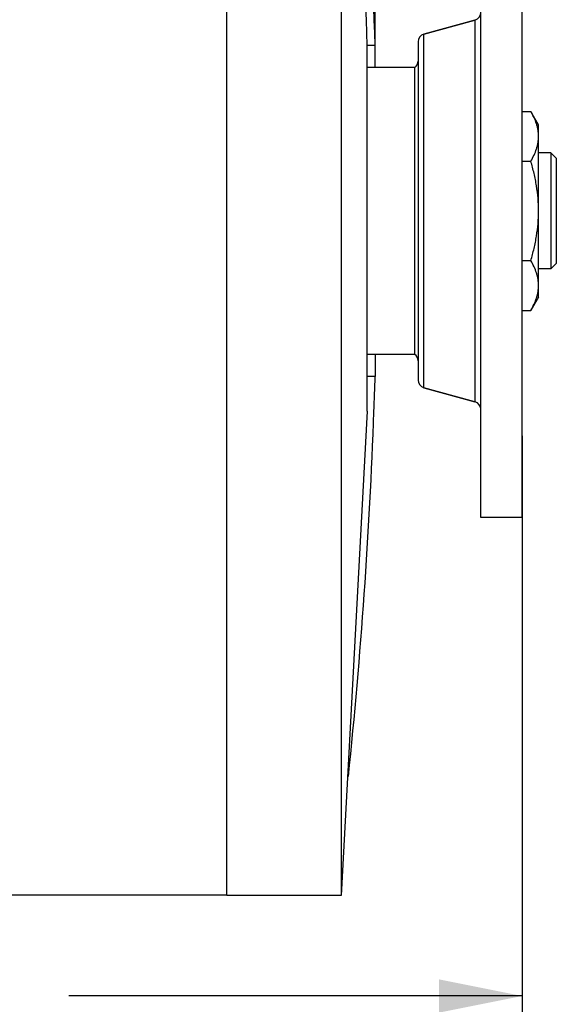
# Model space of a CAD drawing. Header units: inches. Extents: x 0 to 34, y 0 to 22.
# Tile 47 of 175: x 16.8 to 17.8, y 2.7 to 4.5. Entities that reach past the tile are written whole.
import ezdxf

# ---------------------------------------------------------------- set-up
doc = ezdxf.new("R2010")
doc.units = ezdxf.units.IN
doc.header["$LTSCALE"] = 1.87
doc.header["$MEASUREMENT"] = 0
doc.layers.get('0').update_dxf_attribs({"linetype": 'CONTINUOUS'})
for name, color, linetype in [('3_ALL_AXES', 7, 'CONTINUOUS'), ('6_ALL_SURFS', 7, 'CONTINUOUS'), ('7_ALL_FEATURES', 7, 'CONTINUOUS')]:
    doc.layers.add(name, color=color, linetype=linetype)
doc.styles.get("Standard").update_dxf_attribs({"font": 'txt', "width": 0.8})
doc.dimstyles.new('DIMSTYLE_2', dxfattribs={"dimtxt": 0.14, "dimasz": 0.156, "dimexe": 0.125, "dimexo": 0.0625, "dimgap": 0.07, "dimtad": 0, "dimtih": 1, "dimtoh": 1, "dimlfac": 4, "dimzin": 4, "dimdsep": 46, "dimtxsty": 'Standard', "dimblk": '_FILLED', "dimblk1": '_FILLED', "dimblk2": '_FILLED', "dimcen": 0.09, "dimadec": 0, "dimazin": 0, "dimtp": 0.001, "dimtm": 0.001, "dimtfac": 1, "dimtofl": 0, "dimtmove": 0, "dimatfit": 3, "dimldrblk": '_FILLED', "dimfxl": 0, "dimtolj": 1, "dimtzin": 4, "dimarcsym": 0})

# ---------------------------------------------------------------- blocks, each defined once
blk = doc.blocks.new('_FILLED')
at = {"color": 0, "linetype": 'ByBlock'}
blk.add_solid([(0, 0), (-1, 0.2), (-1, -0.2)], dxfattribs=at)
blk = doc.blocks.new('*D11')
at = {"color": 6, "linetype": 'Continuous'}
for p, q in [((17.7062, 3.627), (17.7062, 2.5628)), ((15.0842, 3.0382), (15.0842, 2.5628)), ((15.0842, 2.6878), (15.9332, 2.6878)), ((17.7062, 2.6878), (16.8572, 2.6878))]:
    blk.add_line(p, q, dxfattribs=at)
at = {"color": 6, "linetype": 'Continuous', "xscale": 0.156, "yscale": 0.156, "zscale": 0.156, "rotation": 180}
blk.add_blockref('_FILLED', (15.0842, 2.6878), dxfattribs=at)
at = {"color": 6, "linetype": 'Continuous', "xscale": 0.156, "yscale": 0.156, "zscale": 0.156}
blk.add_blockref('_FILLED', (17.7062, 2.6878), dxfattribs=at)
at = {"color": 6, "linetype": 'Continuous', "insert": (16.2832, 2.7578), "char_height": 0.14, "width": 0.784, "attachment_point": 2, "line_spacing_factor": 0.9}
blk.add_mtext('10.49\\P[266,4]', dxfattribs=at)
blk = doc.blocks.new('*D12')
at = {"color": 6, "linetype": 'Continuous'}
for p, q in [((17.7062, 3.737), (17.7062, 2.149)), ((13.7092, 2.78), (13.7092, 2.149)), ((13.7092, 2.274), (15.2457, 2.274)), ((17.7062, 2.274), (16.1697, 2.274))]:
    blk.add_line(p, q, dxfattribs=at)
at = {"color": 6, "linetype": 'Continuous', "xscale": 0.156, "yscale": 0.156, "zscale": 0.156, "rotation": 180}
blk.add_blockref('_FILLED', (13.7092, 2.274), dxfattribs=at)
at = {"color": 6, "linetype": 'Continuous', "xscale": 0.156, "yscale": 0.156, "zscale": 0.156}
blk.add_blockref('_FILLED', (17.7062, 2.274), dxfattribs=at)
at = {"color": 6, "linetype": 'Continuous', "insert": (15.5957, 2.344), "char_height": 0.14, "width": 0.784, "attachment_point": 2, "line_spacing_factor": 0.9}
blk.add_mtext('15.99\\P[406,1]', dxfattribs=at)
blk = doc.blocks.new('*D13')
at = {"color": 6, "linetype": 'Continuous'}
for p, q in [((12.3475, 4.2648), (12.3475, 1.2685)), ((17.7062, 3.737), (17.7062, 1.2685)), ((12.3475, 1.3935), (13.8144, 1.3935)), ((17.7062, 1.3935), (14.7384, 1.3935))]:
    blk.add_line(p, q, dxfattribs=at)
at = {"color": 6, "linetype": 'Continuous', "xscale": 0.156, "yscale": 0.156, "zscale": 0.156, "rotation": 180}
blk.add_blockref('_FILLED', (12.3475, 1.3935), dxfattribs=at)
at = {"color": 6, "linetype": 'Continuous', "xscale": 0.156, "yscale": 0.156, "zscale": 0.156}
blk.add_blockref('_FILLED', (17.7062, 1.3935), dxfattribs=at)
at = {"color": 6, "linetype": 'Continuous', "insert": (14.1644, 1.4635), "char_height": 0.14, "width": 0.784, "attachment_point": 2, "line_spacing_factor": 0.9}
blk.add_mtext('21.43\\P[544,4]', dxfattribs=at)
blk = doc.blocks.new('*D14')
at = {"color": 6, "linetype": 'Continuous'}
for p, q in [((12.1125, 4.2467), (12.1125, 0.8799)), ((17.7062, 3.737), (17.7062, 0.8799)), ((12.1125, 1.0049), (13.1323, 1.0049)), ((17.7062, 1.0049), (14.0563, 1.0049))]:
    blk.add_line(p, q, dxfattribs=at)
at = {"color": 6, "linetype": 'Continuous', "xscale": 0.156, "yscale": 0.156, "zscale": 0.156, "rotation": 180}
blk.add_blockref('_FILLED', (12.1125, 1.0049), dxfattribs=at)
at = {"color": 6, "linetype": 'Continuous', "xscale": 0.156, "yscale": 0.156, "zscale": 0.156}
blk.add_blockref('_FILLED', (17.7062, 1.0049), dxfattribs=at)
at = {"color": 6, "linetype": 'Continuous', "insert": (13.4823, 1.0749), "char_height": 0.14, "width": 0.784, "attachment_point": 2, "line_spacing_factor": 0.9}
blk.add_mtext('22.37\\P[568,3]', dxfattribs=at)
blk = doc.blocks.new('*D36')
at = {"color": 6, "linetype": 'Continuous'}
for p, q in [((17.7062, 3.627), (17.7062, 1.7576)), ((13.1298, 3.2513), (13.1298, 1.7576)), ((13.1298, 1.8826), (14.4141, 1.8826)), ((17.7062, 1.8826), (15.1141, 1.8826))]:
    blk.add_line(p, q, dxfattribs=at)
at = {"color": 6, "linetype": 'Continuous', "xscale": 0.156, "yscale": 0.156, "zscale": 0.156, "rotation": 180}
blk.add_blockref('_FILLED', (13.1298, 1.8826), dxfattribs=at)
at = {"color": 6, "linetype": 'Continuous', "xscale": 0.156, "yscale": 0.156, "zscale": 0.156}
blk.add_blockref('_FILLED', (17.7062, 1.8826), dxfattribs=at)
at = {"color": 6, "linetype": 'Continuous', "insert": (14.7641, 1.9526), "char_height": 0.14, "width": 0.56, "attachment_point": 2, "line_spacing_factor": 0.9}
blk.add_mtext('18.31\\P[465]', dxfattribs=at)

msp = doc.modelspace()

# ---------------------------------------------------------------- linework, layer by layer
at = {"layer": '3_ALL_AXES', "color": 7, "linetype": 'Continuous'}
for p, q in [((17.152967, 3.072975), (17.152967, 5.098764)), ((17.628745, 3.584048), (17.628745, 4.732424)), ((17.706245, 3.584051), (17.706245, 4.73242)), ((17.522246, 4.489403), (17.617744, 4.515818)), ((17.522246, 3.827068), (17.617744, 3.800653)), ((17.415912, 3.783236), (17.367107, 2.875736)), ((17.706245, 3.584048), (17.628745, 3.584048)), ((16.574217, 2.876986), (17.152967, 2.876986)), ((17.367107, 2.875736), (17.152967, 2.875736))]:
    msp.add_line(p, q, dxfattribs=at)
at = {"layer": '6_ALL_SURFS', "color": 7, "linetype": 'Continuous'}
msp.add_line((17.769956, 4.256786), (17.769956, 4.059686), dxfattribs=at)
at = {"layer": '7_ALL_FEATURES', "color": 7, "linetype": 'Continuous'}
for p, q in [((17.367107, 5.218572), (17.367107, 2.875736)), ((17.430799, 4.426861), (17.430799, 4.533236)), ((17.617744, 4.515818), (17.522246, 4.489403)), ((17.617744, 4.515818), (17.617744, 3.800653)), ((17.522246, 3.827068), (17.522246, 4.489403)), ((17.430799, 4.468276), (17.415794, 4.468276)), ((17.415912, 3.783236), (17.415912, 4.468276)), ((17.511245, 4.474946), (17.511245, 3.841525)), ((17.505245, 4.426861), (17.415912, 4.426861)), ((17.505245, 3.889611), (17.505245, 4.426861)), ((17.706245, 4.344503), (17.722337, 4.344503)), ((17.736745, 4.319548), (17.722337, 4.344503)), ((17.736745, 3.996925), (17.736745, 4.319546)), ((17.759956, 4.266767), (17.736745, 4.266767)), ((17.769956, 4.256767), (17.759956, 4.266767)), ((17.759956, 4.266767), (17.759956, 4.049704)), ((17.706245, 4.251369), (17.722337, 4.251369)), ((17.769956, 4.256767), (17.769956, 4.059704)), ((17.706245, 4.065102), (17.722337, 4.065102)), ((17.769956, 4.059704), (17.759956, 4.049704)), ((17.759956, 4.049704), (17.736745, 4.049704)), ((17.736745, 3.996923), (17.722337, 3.971968)), ((17.706245, 3.971968), (17.722337, 3.971968)), ((17.505245, 3.889611), (17.415912, 3.889611)), ((17.430799, 3.889611), (17.430799, 3.848196)), ((17.430799, 3.848196), (17.415794, 3.848196)), ((17.617744, 3.800653), (17.522246, 3.827068)), ((17.152967, 2.875739), (17.152967, 3.072975))]:
    msp.add_line(p, q, dxfattribs=at)
for centre, radius, start, end in [((6.848527, 4.157621), 10.57195, 1.6838673, 5.7596314), ((7.118881, 4.15759), 10.316597, 1.7257304, 5.9028654), ((17.613745, 4.530275), 0.015, 285.461218, 360), ((17.526245, 4.474946), 0.015, 105.461218, 180), ((17.496245, 4.438861), 0.015, 306.869898, 360), ((17.496245, 3.877611), 0.015, 0, 53.130102), ((7.132802, 4.158348), 10.302666, 357.9105097, 358.2749022), ((17.526245, 3.841525), 0.015, 180, 254.538782), ((17.613745, 3.786196), 0.015, 0, 74.538782), ((7.116885, 4.159028), 10.318597, 354.1032332, 357.9099591)]:
    msp.add_arc(centre, radius, start, end, dxfattribs=at)
for points, knots in [([(17.736745, 4.297936), (17.736745, 4.299908), (17.736577, 4.303862), (17.735827, 4.309775), (17.734598, 4.315666), (17.732338, 4.323537), (17.728433, 4.333293), (17.724486, 4.340781), (17.722337, 4.344503)], [0, 0, 0, 0, 0.1199432, 0.24052278, 0.36228776, 0.48569527, 0.7384549, 1, 1, 1, 1]), ([(17.722337, 4.251369), (17.724486, 4.255092), (17.728433, 4.26258), (17.732338, 4.272336), (17.734598, 4.280207), (17.735827, 4.286097), (17.736577, 4.29201), (17.736745, 4.295965), (17.736745, 4.297936)], [0, 0, 0, 0, 0.26154511, 0.51430475, 0.63771226, 0.75947724, 0.8800568, 1, 1, 1, 1]), ([(17.736745, 4.158236), (17.736745, 4.166114), (17.736073, 4.181878), (17.733142, 4.205353), (17.728526, 4.228551), (17.724522, 4.2438), (17.722337, 4.251369)], [0, 0, 0, 0, 0.2499921, 0.49998591, 0.74998894, 1, 1, 1, 1]), ([(17.722337, 4.065102), (17.724522, 4.072671), (17.728526, 4.087921), (17.733142, 4.111118), (17.736073, 4.134593), (17.736745, 4.150357), (17.736745, 4.158236)], [0, 0, 0, 0, 0.25001143, 0.50001459, 0.7500083, 1, 1, 1, 1]), ([(17.736745, 4.018535), (17.736745, 4.020506), (17.736577, 4.024461), (17.735827, 4.030374), (17.734598, 4.036264), (17.732338, 4.044136), (17.728433, 4.053891), (17.724486, 4.061379), (17.722337, 4.065102)], [0, 0, 0, 0, 0.1199432, 0.24052278, 0.36228776, 0.48569527, 0.7384549, 1, 1, 1, 1]), ([(17.722337, 3.971968), (17.724486, 3.97569), (17.728433, 3.983178), (17.732338, 3.992934), (17.734598, 4.000806), (17.735827, 4.006696), (17.736577, 4.012609), (17.736745, 4.016564), (17.736745, 4.018535)], [0, 0, 0, 0, 0.26154511, 0.51430475, 0.63771226, 0.75947724, 0.8800568, 1, 1, 1, 1])]:
    msp.add_open_spline(points, degree=3, knots=knots, dxfattribs=at)

# ---------------------------------------------------------------- dimensions: what is measured, and where the dimension line sits
at = {"color": 6, "linetype": 'Continuous'}
for base, p1, p2, picture, middle in [((17.706206, 1.393471), (12.347467, 4.32732), (17.706206, 3.799486), '*D13', (14.276352, 1.288471)), ((17.706206, 1.004913), (12.112467, 4.309236), (17.706206, 3.799486), '*D14', (13.594274, 0.899913)), ((17.706206, 2.273966), (13.709217, 2.842486), (17.706206, 3.799486), '*D12', (15.707711, 2.168966)), ((17.706206, 1.882632), (13.129842, 3.313816), (17.706206, 3.689486), '*D36', (14.764088, 1.777632))]:
    dim = msp.add_linear_dim(base=base, p1=p1, p2=p2, dimstyle='DIMSTYLE_2', dxfattribs=at)
    dim.commit()
    dim.dimension.update_dxf_attribs({"geometry": picture, "text_midpoint": middle, "dimtype": 160})
dim = msp.add_linear_dim(base=(15.084217, 2.687788), p1=(17.706206, 3.689486), p2=(15.084217, 3.100736), angle=180, dimstyle='DIMSTYLE_2', dxfattribs=at)
dim.commit()
dim.dimension.update_dxf_attribs({"geometry": '*D11', "text_midpoint": (16.395211, 2.582788), "dimtype": 160})

doc.saveas('drawing.dxf')
